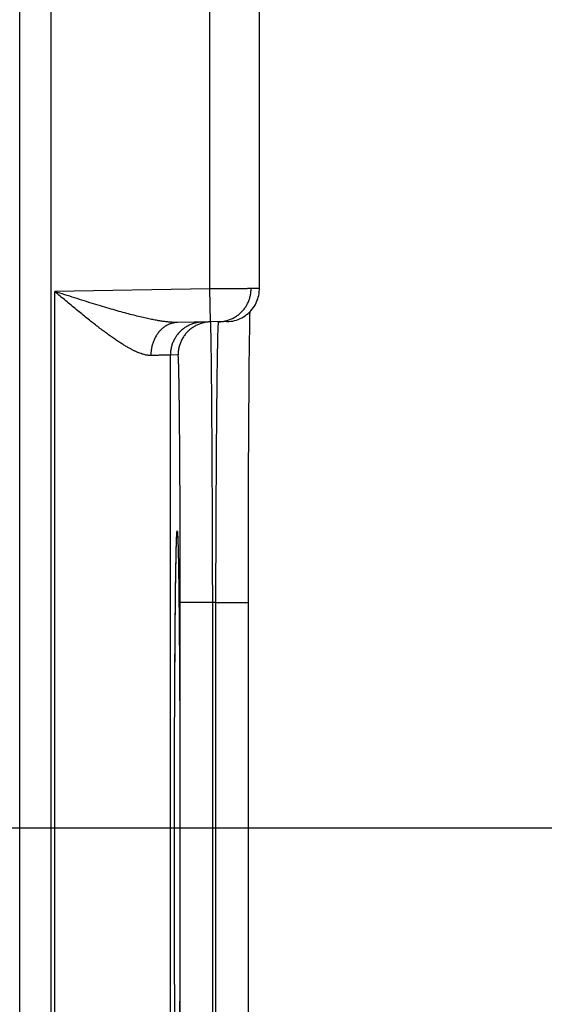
# Model space of a CAD drawing. Header units: inches. Extents: x 0 to 34, y 0 to 22.
# Tile 39 of 126: x 16.124 to 16.441, y 12.541 to 13.138. Entities that reach past the tile are written whole.
import ezdxf

# ---------------------------------------------------------------- set-up
doc = ezdxf.new("R2010")
doc.units = ezdxf.units.IN
doc.header["$LTSCALE"] = 1.87
doc.header["$MEASUREMENT"] = 0
doc.layers.get('0').update_dxf_attribs({"linetype": 'CONTINUOUS'})
doc.layers.add('DIMENSIONS', color=7, linetype='CONTINUOUS')
doc.styles.get("Standard").update_dxf_attribs({"font": 'txt', "width": 0.8})
doc.dimstyles.new('DIMSTYLE_1', dxfattribs={"dimtxt": 0.125, "dimasz": 0.18, "dimexe": 0.18, "dimexo": 0.0625, "dimgap": 0.09, "dimtad": 0, "dimtih": 1, "dimtoh": 1, "dimdec": 3, "dimzin": 4, "dimdsep": 46, "dimtxsty": 'STANDARD', "dimblk": '_FILLED', "dimblk1": '_FILLED', "dimblk2": '_FILLED', "dimcen": 0.09, "dimadec": 0, "dimazin": 0, "dimtp": 0.01, "dimtm": 0.01, "dimtfac": 1, "dimtdec": 3, "dimtofl": 0, "dimtmove": 0, "dimatfit": 3, "dimldrblk": '_FILLED', "dimfxl": 1, "dimtolj": 1, "dimtzin": 4, "dimarcsym": 0})

# ---------------------------------------------------------------- blocks, each defined once
blk = doc.blocks.new('*D5')
at = {"layer": 'DIMENSIONS', "color": 2, "linetype": 'CONTINUOUS'}
blk.add_line((16.13266, 9.34736), (16.95619, 9.34736), dxfattribs=at)
at = {"layer": 'DIMENSIONS', "color": 2, "linetype": 'CONTINUOUS', "width": 0.8}
for s, p in [('[', (17.64369, 9.28486)), (']', (18.34369, 9.28486)), ('9.620', (17.01869, 9.28486)), ('244.35', (17.74369, 9.28486))]:
    blk.add_text(s, height=0.125, dxfattribs=at).set_placement(p)
blk = doc.blocks.new('_FILLED')
at = {"color": 0, "linetype": 'BYBLOCK'}
blk.add_solid([(0, 0), (-1, 0.1736), (-1, -0.1736)], dxfattribs=at)
blk = doc.blocks.new('*D18')
at = {"layer": 'DIMENSIONS', "color": 2, "linetype": 'CONTINUOUS'}
blk.add_line((15.38663, 12.64825), (16.95719, 12.64825), dxfattribs=at)
at = {"layer": 'DIMENSIONS', "color": 2, "linetype": 'CONTINUOUS', "width": 0.8}
for s, p in [('[', (17.64469, 12.58575)), (']', (18.24469, 12.58575)), ('6.319', (17.01969, 12.58575)), ('160.5', (17.74469, 12.58575))]:
    blk.add_text(s, height=0.125, dxfattribs=at).set_placement(p)
blk = doc.blocks.new('*D19')
at = {"layer": 'DIMENSIONS', "color": 2, "linetype": 'CONTINUOUS'}
blk.add_line((15.38663, 11.71825), (16.95691, 11.71825), dxfattribs=at)
at = {"layer": 'DIMENSIONS', "color": 2, "linetype": 'CONTINUOUS', "width": 0.8}
for s, p in [('[', (17.64441, 11.65575)), (']', (18.34441, 11.65575)), ('7.249', (17.01941, 11.65575)), ('184.12', (17.74441, 11.65575))]:
    blk.add_text(s, height=0.125, dxfattribs=at).set_placement(p)
blk = doc.blocks.new('*D20')
at = {"layer": 'DIMENSIONS', "color": 2, "linetype": 'CONTINUOUS'}
blk.add_line((15.71228, 11.04125), (16.9567, 11.04125), dxfattribs=at)
at = {"layer": 'DIMENSIONS', "color": 2, "linetype": 'CONTINUOUS', "width": 0.8}
for s, p in [('[', (17.6442, 10.97875)), (']', (18.3442, 10.97875)), ('7.926', (17.0192, 10.97875)), ('201.32', (17.7442, 10.97875))]:
    blk.add_text(s, height=0.125, dxfattribs=at).set_placement(p)

msp = doc.modelspace()

# ---------------------------------------------------------------- linework, layer by layer
at = {"color": 7, "linetype": 'CONTINUOUS'}
for p, q in [((16.12385, 11.27257), (16.12385, 18.66294)), ((16.14285, 11.27257), (16.14285, 18.66294)), ((16.23892, 12.97456), (16.23892, 13.22394)), ((16.26892, 12.97474), (16.26892, 13.22377)), ((16.23892, 12.97456), (16.14502, 12.97293)), ((16.23926, 12.95457), (16.23892, 12.97456)), ((16.14502, 12.29558), (16.14502, 12.97293)), ((16.26314, 12.95342), (16.26322, 12.95818)), ((16.26322, 12.95818), (16.26328, 12.96083)), ((16.24926, 12.95474), (16.21951, 12.95422)), ((16.26307, 12.94908), (16.26314, 12.95342)), ((16.26299, 12.94388), (16.26307, 12.94908)), ((16.26291, 12.93748), (16.26299, 12.94388)), ((16.2197, 12.93457), (16.21502, 12.93449)), ((16.21502, 12.33401), (16.21502, 12.93449)), ((16.26282, 12.92969), (16.26291, 12.93748)), ((16.26274, 12.92044), (16.26282, 12.92969)), ((16.26265, 12.90968), (16.26274, 12.92044)), ((16.26259, 12.90136), (16.26265, 12.90968)), ((16.26253, 12.89184), (16.26259, 12.90136)), ((16.26247, 12.88119), (16.26253, 12.89184)), ((16.26241, 12.87005), (16.26247, 12.88119)), ((16.26237, 12.85854), (16.26241, 12.87005)), ((16.26233, 12.8467), (16.26237, 12.85854)), ((16.26229, 12.83458), (16.26233, 12.8467)), ((16.26227, 12.82224), (16.26229, 12.83458)), ((16.21891, 12.82535), (16.21892, 12.82553)), ((16.2186, 12.81682), (16.21867, 12.81924)), ((16.21867, 12.81924), (16.21873, 12.82115)), ((16.21873, 12.82115), (16.21878, 12.82264)), ((16.21878, 12.82264), (16.21882, 12.82354)), ((16.21882, 12.82354), (16.21885, 12.82427)), ((16.21885, 12.82427), (16.21887, 12.82466)), ((16.21887, 12.82466), (16.21889, 12.82499)), ((16.26225, 12.80973), (16.26227, 12.82224)), ((16.21846, 12.81014), (16.21853, 12.81381)), ((16.21853, 12.81381), (16.2186, 12.81682)), ((16.21838, 12.8056), (16.21846, 12.81014)), ((16.26224, 12.7971), (16.26225, 12.80973)), ((16.21829, 12.79987), (16.21838, 12.8056)), ((16.21822, 12.79466), (16.21829, 12.79987)), ((16.26224, 12.78465), (16.26224, 12.7971)), ((16.21814, 12.78855), (16.21822, 12.79466)), ((16.21806, 12.78136), (16.21814, 12.78855)), ((16.24066, 12.78462), (16.22101, 12.78462)), ((16.22101, 12.48389), (16.22101, 12.78462)), ((16.24259, 12.78465), (16.24066, 12.78462)), ((16.24066, 12.48389), (16.24066, 12.78462)), ((16.24259, 12.78465), (16.26224, 12.78465)), ((16.24259, 12.48385), (16.24259, 12.78465)), ((16.26224, 12.47771), (16.26224, 12.78465)), ((16.21798, 12.77272), (16.21806, 12.78136)), ((16.21789, 12.76193), (16.21798, 12.77272)), ((16.21783, 12.75328), (16.21789, 12.76193)), ((16.21777, 12.74326), (16.21783, 12.75328)), ((16.2177, 12.73232), (16.21777, 12.74326)), ((16.21765, 12.72103), (16.2177, 12.73232)), ((16.2176, 12.70932), (16.21765, 12.72103)), ((16.21756, 12.69727), (16.2176, 12.70932)), ((16.21753, 12.68496), (16.21756, 12.69727)), ((16.2175, 12.67242), (16.21753, 12.68496)), ((16.21749, 12.65971), (16.2175, 12.67242)), ((16.21748, 12.64689), (16.21749, 12.65971)), ((16.21747, 12.63425), (16.21748, 12.64689)), ((16.21748, 12.62156), (16.21747, 12.63425)), ((16.21749, 12.60871), (16.21748, 12.62156)), ((16.21751, 12.59597), (16.21749, 12.60871)), ((16.21753, 12.5834), (16.21751, 12.59597)), ((16.21756, 12.57106), (16.21753, 12.5834)), ((16.2176, 12.55901), (16.21756, 12.57106)), ((16.21765, 12.54728), (16.2176, 12.55901)), ((16.21771, 12.53596), (16.21765, 12.54728))]:
    msp.add_line(p, q, dxfattribs=at)
for points in [[(16.24926, 12.95474), (16.25043, 12.9548), (16.2516, 12.95492), (16.25275, 12.95511), (16.2539, 12.95537), (16.25502, 12.95569), (16.25613, 12.95608), (16.25721, 12.95654), (16.25826, 12.95706), (16.25928, 12.95763), (16.26026, 12.95827), (16.2612, 12.95896), (16.26211, 12.95971), (16.26296, 12.9605), (16.26377, 12.96135), (16.26453, 12.96224), (16.26524, 12.96318), (16.26589, 12.96415), (16.26648, 12.96517), (16.26701, 12.96621), (16.26747, 12.96728), (16.26788, 12.96838), (16.26822, 12.9695), (16.26849, 12.97064), (16.2687, 12.9718), (16.26884, 12.97296), (16.26891, 12.97413), (16.26892, 12.97474)], [(16.21889, 12.82499), (16.2189, 12.82525), (16.21891, 12.82535)], [(16.21892, 12.82553), (16.21893, 12.82565), (16.21894, 12.82569), (16.21894, 12.82571), (16.21894, 12.82573)]]:
    msp.add_lwpolyline(points, dxfattribs=at)
for points, knots in [([(16.26892, 12.97474), (16.26891, 12.97474), (16.26882, 12.97474), (16.26877, 12.97474), (16.26854, 12.97474), (16.26828, 12.97474), (16.26792, 12.97473), (16.26749, 12.97473), (16.26697, 12.97473), (16.26638, 12.97472), (16.26571, 12.97472), (16.26496, 12.97472), (16.26414, 12.97471), (16.26326, 12.97471), (16.2623, 12.9747), (16.26128, 12.97469), (16.2602, 12.97469), (16.25906, 12.97468), (16.25786, 12.97468), (16.25662, 12.97467), (16.25532, 12.97466), (16.25398, 12.97465), (16.2526, 12.97464), (16.25117, 12.97464), (16.24972, 12.97463), (16.24823, 12.97462), (16.24672, 12.97461), (16.24518, 12.9746), (16.24363, 12.97459), (16.24207, 12.97458), (16.24049, 12.97457), (16.23944, 12.97457), (16.23892, 12.97456)], [0, 0, 0, 0, 0.00064, 0.004333, 0.010782, 0.019967, 0.031861, 0.046436, 0.063662, 0.083494, 0.105867, 0.130717, 0.157984, 0.187601, 0.219471, 0.253497, 0.289593, 0.327669, 0.367598, 0.409245, 0.452499, 0.497264, 0.543433, 0.590893, 0.639507, 0.689121, 0.739592, 0.79079, 0.84258, 0.894814, 0.947338, 1, 1, 1, 1]), ([(16.24433, 12.95466), (16.24469, 12.95466), (16.24542, 12.9547), (16.24654, 12.95482), (16.24767, 12.955), (16.2488, 12.95525), (16.24991, 12.95556), (16.25099, 12.95594), (16.25206, 12.95638), (16.25309, 12.95688), (16.2541, 12.95744), (16.25507, 12.95805), (16.25601, 12.95872), (16.2569, 12.95945), (16.25776, 12.96022), (16.25856, 12.96104), (16.25932, 12.96191), (16.26003, 12.96282), (16.26068, 12.96376), (16.26128, 12.96475), (16.26182, 12.96576), (16.2623, 12.96681), (16.26272, 12.96788), (16.26308, 12.96897), (16.26338, 12.97009), (16.26361, 12.97122), (16.26377, 12.97235), (16.26387, 12.9735), (16.26389, 12.97427), (16.26389, 12.97465)], [0, 0, 0, 0, 0.034252, 0.071395, 0.108538, 0.145681, 0.182825, 0.219968, 0.257112, 0.294255, 0.331399, 0.368542, 0.405686, 0.44283, 0.479974, 0.517118, 0.554262, 0.591407, 0.628551, 0.665696, 0.70284, 0.739985, 0.77713, 0.814275, 0.85142, 0.888565, 0.92571, 0.962855, 1, 1, 1, 1]), ([(16.21951, 12.95422), (16.21895, 12.95421), (16.21779, 12.95422), (16.21594, 12.9543), (16.21391, 12.95447), (16.21167, 12.95472), (16.20919, 12.95508), (16.20646, 12.95554), (16.20347, 12.95612), (16.20018, 12.95682), (16.1966, 12.95765), (16.1927, 12.95862), (16.18848, 12.95973), (16.18394, 12.96098), (16.17908, 12.96238), (16.17393, 12.9639), (16.1685, 12.96555), (16.16285, 12.96729), (16.15701, 12.96912), (16.15105, 12.97101), (16.14704, 12.97229), (16.14502, 12.97293)], [0, 0, 0, 0, 0.021608, 0.045451, 0.07183, 0.101043, 0.133408, 0.169227, 0.20876, 0.252271, 0.299983, 0.352107, 0.408751, 0.46996, 0.535625, 0.605538, 0.679315, 0.756434, 0.836123, 0.91757, 1, 1, 1, 1]), ([(16.20323, 12.93423), (16.20292, 12.93422), (16.20227, 12.93423), (16.20127, 12.93433), (16.20021, 12.93451), (16.19908, 12.93477), (16.19788, 12.93512), (16.19659, 12.93557), (16.19523, 12.93611), (16.19377, 12.93676), (16.19221, 12.93752), (16.19055, 12.9384), (16.18878, 12.9394), (16.1869, 12.94052), (16.1849, 12.94178), (16.18279, 12.94318), (16.18054, 12.94471), (16.17817, 12.94639), (16.17568, 12.94822), (16.17305, 12.95018), (16.17031, 12.95229), (16.16744, 12.95453), (16.16447, 12.9569), (16.16139, 12.95938), (16.15823, 12.96196), (16.15499, 12.96463), (16.1517, 12.96736), (16.14837, 12.97013), (16.14614, 12.97199), (16.14502, 12.97293)], [0, 0, 0, 0, 0.013237, 0.027354, 0.042507, 0.058849, 0.076528, 0.095694, 0.116486, 0.139038, 0.163494, 0.189992, 0.21866, 0.249617, 0.28298, 0.318848, 0.357292, 0.398372, 0.44212, 0.488512, 0.537504, 0.589001, 0.642843, 0.698841, 0.756713, 0.816111, 0.876686, 0.938097, 1, 1, 1, 1]), ([(16.21951, 12.95422), (16.21919, 12.95422), (16.21855, 12.95418), (16.21759, 12.95407), (16.21665, 12.95389), (16.21571, 12.95364), (16.21479, 12.95333), (16.21389, 12.95295), (16.213, 12.95251), (16.21214, 12.95201), (16.2113, 12.95145), (16.21049, 12.95084), (16.20972, 12.95017), (16.20897, 12.94945), (16.20827, 12.94867), (16.2076, 12.94785), (16.20697, 12.94698), (16.20638, 12.94608), (16.20584, 12.94513), (16.20535, 12.94414), (16.20491, 12.94313), (16.20451, 12.94208), (16.20417, 12.94101), (16.20387, 12.93991), (16.20363, 12.9388), (16.20345, 12.93767), (16.20332, 12.93653), (16.20324, 12.93538), (16.20322, 12.93461), (16.20323, 12.93423)], [0, 0, 0, 0, 0.033592, 0.067234, 0.100974, 0.134859, 0.168935, 0.203241, 0.237817, 0.272694, 0.307901, 0.343461, 0.379392, 0.415706, 0.452411, 0.489508, 0.526994, 0.564859, 0.603092, 0.641674, 0.680584, 0.719797, 0.759283, 0.79901, 0.838945, 0.87905, 0.919288, 0.959618, 1, 1, 1, 1]), ([(16.23467, 12.95449), (16.23429, 12.95448), (16.23352, 12.95445), (16.23238, 12.95433), (16.23124, 12.95414), (16.23012, 12.95389), (16.22901, 12.95358), (16.22792, 12.9532), (16.22686, 12.95276), (16.22582, 12.95226), (16.22481, 12.9517), (16.22384, 12.95109), (16.22291, 12.95042), (16.22201, 12.94969), (16.22116, 12.94892), (16.22035, 12.9481), (16.21959, 12.94723), (16.21888, 12.94633), (16.21823, 12.94538), (16.21763, 12.9444), (16.21709, 12.94338), (16.21661, 12.94233), (16.21619, 12.94126), (16.21583, 12.94017), (16.21554, 12.93906), (16.21531, 12.93793), (16.21514, 12.93679), (16.21504, 12.93564), (16.21502, 12.93487), (16.21502, 12.93449)], [0, 0, 0, 0, 0.037036, 0.074073, 0.111109, 0.148146, 0.185182, 0.222218, 0.259255, 0.296292, 0.333328, 0.370365, 0.407402, 0.444439, 0.481476, 0.518513, 0.55555, 0.592587, 0.629624, 0.666662, 0.703699, 0.740736, 0.777774, 0.814812, 0.851849, 0.888887, 0.925925, 0.962962, 1, 1, 1, 1]), ([(16.23926, 12.95457), (16.23891, 12.95456), (16.23817, 12.95452), (16.23705, 12.95441), (16.23592, 12.95422), (16.23479, 12.95397), (16.23369, 12.95366), (16.2326, 12.95328), (16.23154, 12.95284), (16.2305, 12.95234), (16.22949, 12.95178), (16.22852, 12.95117), (16.22758, 12.9505), (16.22669, 12.94978), (16.22584, 12.949), (16.22503, 12.94818), (16.22427, 12.94732), (16.22356, 12.94641), (16.22291, 12.94546), (16.22231, 12.94448), (16.22177, 12.94346), (16.22129, 12.94242), (16.22087, 12.94134), (16.22051, 12.94025), (16.22022, 12.93914), (16.21999, 12.93801), (16.21982, 12.93687), (16.21972, 12.93572), (16.2197, 12.93496), (16.2197, 12.93457)], [0, 0, 0, 0, 0.034394, 0.071532, 0.10867, 0.145808, 0.182946, 0.220084, 0.257223, 0.294361, 0.331499, 0.368637, 0.405776, 0.442914, 0.480053, 0.517192, 0.55433, 0.591469, 0.628608, 0.665747, 0.702886, 0.740025, 0.777164, 0.814303, 0.851443, 0.888582, 0.925721, 0.962861, 1, 1, 1, 1]), ([(16.24066, 12.78462), (16.24065, 12.78655), (16.24065, 12.79042), (16.24063, 12.79622), (16.24062, 12.802), (16.2406, 12.80776), (16.24059, 12.8135), (16.24057, 12.8192), (16.24055, 12.82486), (16.24053, 12.83047), (16.24051, 12.83603), (16.24049, 12.84153), (16.24046, 12.84696), (16.24044, 12.85232), (16.24042, 12.8576), (16.24039, 12.8628), (16.24036, 12.8679), (16.24034, 12.8729), (16.24031, 12.87781), (16.24028, 12.8826), (16.24025, 12.88728), (16.24022, 12.89184), (16.24019, 12.89627), (16.24016, 12.90058), (16.24013, 12.90475), (16.2401, 12.90878), (16.24007, 12.91266), (16.24003, 12.9164), (16.24, 12.91998), (16.23997, 12.9234), (16.23993, 12.92667), (16.2399, 12.92977), (16.23987, 12.93269), (16.23983, 12.93545), (16.2398, 12.93803), (16.23976, 12.94043), (16.23973, 12.94265), (16.23969, 12.94469), (16.23966, 12.94654), (16.23962, 12.9482), (16.23959, 12.94967), (16.23956, 12.95095), (16.23952, 12.95203), (16.23949, 12.95293), (16.23945, 12.9536), (16.23943, 12.95413), (16.23938, 12.95434), (16.23938, 12.95447)], [0, 0, 0, 0, 0.034192, 0.068334, 0.102388, 0.136315, 0.17008, 0.203648, 0.236978, 0.270034, 0.302776, 0.335165, 0.367165, 0.398734, 0.429832, 0.460421, 0.49047, 0.51995, 0.548824, 0.577057, 0.604614, 0.631465, 0.657581, 0.682931, 0.707487, 0.73122, 0.754102, 0.776105, 0.797204, 0.817375, 0.836596, 0.854844, 0.872094, 0.888328, 0.903528, 0.917678, 0.93076, 0.942758, 0.953655, 0.963439, 0.972099, 0.979625, 0.986008, 0.991242, 0.995321, 0.998241, 1, 1, 1, 1]), ([(16.24259, 12.78465), (16.24259, 12.78659), (16.2426, 12.79046), (16.24261, 12.79625), (16.24263, 12.80204), (16.24265, 12.8078), (16.24266, 12.81354), (16.24268, 12.81924), (16.24271, 12.8249), (16.24273, 12.83052), (16.24275, 12.83608), (16.24278, 12.84158), (16.2428, 12.84701), (16.24283, 12.85237), (16.24286, 12.85765), (16.24289, 12.86285), (16.24292, 12.86795), (16.24296, 12.87296), (16.24299, 12.87786), (16.24303, 12.88266), (16.24306, 12.88734), (16.2431, 12.8919), (16.24314, 12.89634), (16.24318, 12.90064), (16.24321, 12.90481), (16.24326, 12.90884), (16.2433, 12.91273), (16.24334, 12.91646), (16.24338, 12.92005), (16.24342, 12.92347), (16.24347, 12.92674), (16.24351, 12.92984), (16.24356, 12.93277), (16.2436, 12.93552), (16.24365, 12.9381), (16.24369, 12.94051), (16.24374, 12.94273), (16.24378, 12.94477), (16.24383, 12.94662), (16.24387, 12.94828), (16.24392, 12.94975), (16.24397, 12.95103), (16.24401, 12.95211), (16.24406, 12.95301), (16.2441, 12.95369), (16.24414, 12.95421), (16.24419, 12.95443), (16.2442, 12.95455)], [0, 0, 0, 0, 0.034176, 0.068308, 0.102358, 0.136288, 0.170058, 0.203631, 0.236963, 0.270018, 0.30276, 0.335149, 0.367142, 0.3987, 0.429789, 0.460378, 0.490432, 0.519911, 0.54878, 0.577008, 0.604565, 0.631417, 0.657533, 0.68288, 0.707431, 0.731158, 0.754035, 0.776037, 0.797137, 0.817308, 0.836527, 0.854772, 0.872023, 0.88826, 0.903461, 0.917609, 0.930689, 0.942687, 0.953588, 0.963376, 0.972041, 0.979573, 0.985964, 0.991207, 0.995295, 0.998225, 1, 1, 1, 1]), ([(16.21502, 12.93449), (16.21499, 12.93449), (16.2149, 12.93449), (16.21469, 12.93448), (16.21437, 12.93448), (16.21392, 12.93447), (16.21336, 12.93445), (16.21268, 12.93444), (16.21188, 12.93442), (16.21097, 12.9344), (16.20995, 12.93438), (16.20881, 12.93435), (16.20757, 12.93432), (16.20621, 12.93429), (16.20475, 12.93426), (16.20375, 12.93424), (16.20323, 12.93423)], [0, 0, 0, 0, 0.007235, 0.024643, 0.052199, 0.08986, 0.137566, 0.195238, 0.262779, 0.34007, 0.42698, 0.523359, 0.629043, 0.74385, 0.86758, 1, 1, 1, 1]), ([(16.22101, 12.78462), (16.22101, 12.78637), (16.22101, 12.78986), (16.22101, 12.79509), (16.221, 12.8003), (16.221, 12.8055), (16.22099, 12.81067), (16.22098, 12.8158), (16.22097, 12.8209), (16.22096, 12.82595), (16.22094, 12.83095), (16.22093, 12.8359), (16.22091, 12.84078), (16.2209, 12.8456), (16.22088, 12.85034), (16.22086, 12.855), (16.22083, 12.85958), (16.22081, 12.86406), (16.22079, 12.86845), (16.22076, 12.87273), (16.22073, 12.87691), (16.2207, 12.88098), (16.22067, 12.88492), (16.22064, 12.88875), (16.22061, 12.89245), (16.22058, 12.89602), (16.22054, 12.89945), (16.22051, 12.90274), (16.22047, 12.90589), (16.22043, 12.90889), (16.22039, 12.91174), (16.22036, 12.91443), (16.22032, 12.91697), (16.22027, 12.91934), (16.22023, 12.92155), (16.22019, 12.9236), (16.22015, 12.92547), (16.22011, 12.92718), (16.22006, 12.92871), (16.22002, 12.93006), (16.21998, 12.93124), (16.21993, 12.93223), (16.21989, 12.93306), (16.21984, 12.93368), (16.21981, 12.93417), (16.21975, 12.93439), (16.21973, 12.93457), (16.2197, 12.93457)], [0, 0, 0, 0, 0.034951, 0.069844, 0.104637, 0.139287, 0.173753, 0.207998, 0.241986, 0.275683, 0.309051, 0.34205, 0.374638, 0.40677, 0.4384, 0.46949, 0.500004, 0.529908, 0.559168, 0.587747, 0.615612, 0.642727, 0.669058, 0.694576, 0.719248, 0.743047, 0.76594, 0.787897, 0.808895, 0.828909, 0.847915, 0.865889, 0.882806, 0.898648, 0.913401, 0.927044, 0.93956, 0.950927, 0.961133, 0.970165, 0.978018, 0.984682, 0.990149, 0.99441, 0.997466, 0.999317, 1, 1, 1, 1]), ([(16.21747, 12.63425), (16.21747, 12.63641), (16.21747, 12.64071), (16.21747, 12.64717), (16.21748, 12.65362), (16.21749, 12.66005), (16.21749, 12.66645), (16.2175, 12.67281), (16.21752, 12.67913), (16.21753, 12.6854), (16.21755, 12.69161), (16.21756, 12.69775), (16.21758, 12.70383), (16.2176, 12.70982), (16.21763, 12.71574), (16.21765, 12.72156), (16.21768, 12.72728), (16.21771, 12.73291), (16.21774, 12.73842), (16.21777, 12.74381), (16.2178, 12.74909), (16.21783, 12.75424), (16.21787, 12.75925), (16.21791, 12.76412), (16.21795, 12.76885), (16.21799, 12.77343), (16.21803, 12.77785), (16.21807, 12.78211), (16.21811, 12.7862), (16.21816, 12.79013), (16.2182, 12.79388), (16.21825, 12.79746), (16.2183, 12.80085), (16.21835, 12.80405), (16.2184, 12.80707), (16.21845, 12.80989), (16.2185, 12.81252), (16.21855, 12.81494), (16.2186, 12.81717), (16.21866, 12.81919), (16.21871, 12.821), (16.21877, 12.82261), (16.21882, 12.82401), (16.21887, 12.82502), (16.2189, 12.82558), (16.21891, 12.82573)], [0, 0, 0, 0, 0.03374, 0.067478, 0.101163, 0.134748, 0.168185, 0.201426, 0.234436, 0.267178, 0.29962, 0.331726, 0.363462, 0.394795, 0.425688, 0.456106, 0.486012, 0.515374, 0.544167, 0.572365, 0.599929, 0.626817, 0.652999, 0.678454, 0.703154, 0.727068, 0.750168, 0.77243, 0.793828, 0.814339, 0.833941, 0.852613, 0.870332, 0.887078, 0.902832, 0.917578, 0.9313, 0.943983, 0.955612, 0.966171, 0.975651, 0.984044, 0.991339, 0.997527, 1, 1, 1, 1]), ([(16.21891, 12.82573), (16.21892, 12.8259), (16.21894, 12.82632), (16.21898, 12.8269), (16.21905, 12.82748), (16.21907, 12.82774), (16.21916, 12.82801), (16.21926, 12.82774), (16.21928, 12.82748), (16.21935, 12.8269), (16.21939, 12.82616), (16.21945, 12.82519), (16.2195, 12.824), (16.21956, 12.82261), (16.21961, 12.821), (16.21967, 12.81919), (16.21972, 12.81717), (16.21977, 12.81494), (16.21982, 12.81252), (16.21988, 12.80989), (16.21993, 12.80707), (16.21998, 12.80405), (16.22002, 12.80085), (16.22007, 12.79745), (16.22012, 12.79388), (16.22017, 12.79013), (16.22021, 12.7862), (16.22025, 12.78211), (16.2203, 12.77785), (16.22034, 12.77342), (16.22038, 12.76885), (16.22042, 12.76412), (16.22045, 12.75925), (16.22049, 12.75423), (16.22052, 12.74909), (16.22056, 12.74381), (16.22059, 12.73841), (16.22062, 12.7329), (16.22064, 12.72728), (16.22067, 12.72156), (16.2207, 12.71573), (16.22072, 12.70982), (16.22074, 12.70382), (16.22076, 12.69775), (16.22078, 12.6916), (16.22079, 12.68539), (16.22081, 12.67913), (16.22082, 12.67281), (16.22083, 12.66644), (16.22084, 12.66004), (16.22084, 12.65362), (16.22085, 12.64717), (16.22085, 12.64071), (16.22085, 12.63641), (16.22085, 12.63425)], [0, 0, 0, 0, 0.002541, 0.006406, 0.009178, 0.010859, 0.011483, 0.012106, 0.013788, 0.016561, 0.020427, 0.025385, 0.031431, 0.038559, 0.04676, 0.056024, 0.066342, 0.077703, 0.090095, 0.103503, 0.117911, 0.133304, 0.149665, 0.166978, 0.185221, 0.204375, 0.224416, 0.245322, 0.267072, 0.289643, 0.313009, 0.337141, 0.36201, 0.387593, 0.413866, 0.440798, 0.468347, 0.496481, 0.525171, 0.554391, 0.584107, 0.614287, 0.644897, 0.675903, 0.707272, 0.738969, 0.77096, 0.803211, 0.835689, 0.868357, 0.901169, 0.934079, 0.967038, 1, 1, 1, 1]), ([(16.21891, 12.44277), (16.2189, 12.44293), (16.21887, 12.44348), (16.21882, 12.4445), (16.21877, 12.4459), (16.21871, 12.4475), (16.21866, 12.44932), (16.2186, 12.45134), (16.21855, 12.45356), (16.2185, 12.45599), (16.21845, 12.45862), (16.2184, 12.46144), (16.21835, 12.46445), (16.2183, 12.46766), (16.21825, 12.47105), (16.2182, 12.47462), (16.21816, 12.47838), (16.21811, 12.4823), (16.21807, 12.4864), (16.21803, 12.49066), (16.21799, 12.49508), (16.21795, 12.49966), (16.21791, 12.50439), (16.21787, 12.50926), (16.21783, 12.51427), (16.2178, 12.51942), (16.21777, 12.52469), (16.21774, 12.53009), (16.21771, 12.5356), (16.21768, 12.54122), (16.21765, 12.54695), (16.21763, 12.55277), (16.2176, 12.55868), (16.21758, 12.56468), (16.21756, 12.57076), (16.21755, 12.5769), (16.21753, 12.58311), (16.21752, 12.58938), (16.2175, 12.5957), (16.21749, 12.60206), (16.21749, 12.60846), (16.21748, 12.61489), (16.21747, 12.62134), (16.21747, 12.62779), (16.21747, 12.6321), (16.21747, 12.63425)], [0, 0, 0, 0, 0.002477, 0.008665, 0.015961, 0.024355, 0.033837, 0.044397, 0.056025, 0.068708, 0.082432, 0.097179, 0.112934, 0.12968, 0.147399, 0.166071, 0.185675, 0.206187, 0.227585, 0.249846, 0.272948, 0.296863, 0.321562, 0.347016, 0.3732, 0.400091, 0.427656, 0.455852, 0.484647, 0.514012, 0.543918, 0.574332, 0.605221, 0.636551, 0.668286, 0.700392, 0.732834, 0.765577, 0.798586, 0.831827, 0.865263, 0.898847, 0.93253, 0.966263, 1, 1, 1, 1]), ([(16.22085, 12.63425), (16.22085, 12.6321), (16.22085, 12.62779), (16.22085, 12.62133), (16.22084, 12.61489), (16.22084, 12.60846), (16.22083, 12.60206), (16.22082, 12.5957), (16.22081, 12.58938), (16.22079, 12.58311), (16.22078, 12.5769), (16.22076, 12.57075), (16.22074, 12.56468), (16.22072, 12.55868), (16.2207, 12.55277), (16.22067, 12.54694), (16.22064, 12.54122), (16.22062, 12.5356), (16.22059, 12.53009), (16.22056, 12.52469), (16.22052, 12.51941), (16.22049, 12.51427), (16.22045, 12.50926), (16.22042, 12.50438), (16.22038, 12.49966), (16.22034, 12.49508), (16.2203, 12.49066), (16.22025, 12.4864), (16.22021, 12.4823), (16.22017, 12.47837), (16.22012, 12.47462), (16.22007, 12.47105), (16.22002, 12.46766), (16.21998, 12.46445), (16.21993, 12.46144), (16.21988, 12.45861), (16.21982, 12.45599), (16.21977, 12.45356), (16.21972, 12.45134), (16.21967, 12.44931), (16.21961, 12.4475), (16.21956, 12.4459), (16.2195, 12.4445), (16.21945, 12.44332), (16.21939, 12.44234), (16.21935, 12.4416), (16.21928, 12.44103), (16.21926, 12.44076), (16.21916, 12.44049), (16.21907, 12.44076), (16.21905, 12.44103), (16.21898, 12.4416), (16.21894, 12.44219), (16.21892, 12.44261), (16.21891, 12.44277)], [0, 0, 0, 0, 0.032966, 0.065928, 0.09884, 0.131654, 0.164323, 0.196801, 0.229052, 0.261043, 0.29274, 0.324108, 0.355116, 0.385729, 0.415913, 0.445633, 0.474852, 0.50354, 0.531672, 0.559222, 0.586153, 0.612423, 0.638004, 0.662875, 0.687007, 0.710372, 0.732942, 0.754692, 0.775599, 0.795639, 0.814791, 0.833033, 0.850346, 0.866707, 0.882099, 0.896506, 0.909914, 0.922305, 0.933666, 0.943983, 0.953246, 0.961446, 0.968573, 0.974619, 0.979576, 0.983441, 0.986213, 0.987894, 0.988518, 0.989141, 0.990823, 0.993596, 0.997462, 1, 1, 1, 1])]:
    msp.add_open_spline(points, degree=3, knots=knots, dxfattribs=at)
for points in [[(16.23935, 12.95457), (16.23932, 12.95457), (16.23929, 12.95457), (16.23926, 12.95457)], [(16.23938, 12.95447), (16.23938, 12.95452), (16.23938, 12.95457), (16.23935, 12.95457)], [(16.2442, 12.95455), (16.2442, 12.9546), (16.24421, 12.95465), (16.24424, 12.95465)]]:
    msp.add_open_spline(points, degree=3, dxfattribs=at)

# ---------------------------------------------------------------- dimensions: what is measured, and where the dimension line sits
at = {"layer": 'DIMENSIONS', "color": 2, "linetype": 'CONTINUOUS'}
for feature_location, offset, origin, picture, middle in [((15.38663, 12.64825), (1.57056, 0), (15.32413, 18.96725), '*D18', (17.68219, 12.64825)), ((15.38663, 11.71825), (1.57027, 0), (15.32413, 18.96725), '*D19', (17.73191, 11.71825)), ((15.71228, 11.04125), (1.24442, 0), (15.64978, 18.96725), '*D20', (17.7317, 11.04125)), ((16.13266, 9.34736), (0.82353, 0), (16.15445, 18.96725), '*D5', (17.73119, 9.34736))]:
    dim = msp.add_ordinate_dim(feature_location=feature_location, offset=offset, dtype=0, origin=origin, dimstyle='DIMSTYLE_1', dxfattribs=at)
    dim.commit()
    dim.dimension.update_dxf_attribs({"geometry": picture, "text_midpoint": middle})

doc.saveas('drawing.dxf')
